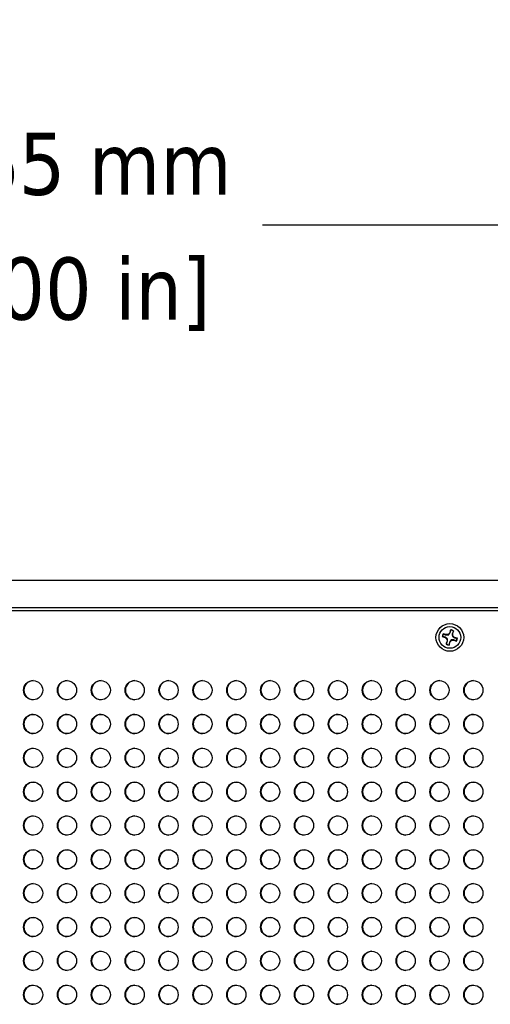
# Model space of a CAD drawing. Header units: millimetres. Extents: x 80 to 2248, y 80 to 1719.
# Tile 6 of 77: x 555 to 665, y 1172 to 1403. Entities that reach past the tile are written whole.
import ezdxf

# ---------------------------------------------------------------- set-up
doc = ezdxf.new("R2010")
doc.units = ezdxf.units.MM
doc.header["$LTSCALE"] = 8.333333
doc.layers.add('Dimension (ANSI)', color=7, linetype='Continuous', lineweight=25)
doc.layers.add('Visible (ANSI)', color=7, linetype='Continuous', lineweight=25)
doc.styles.add('Note Text (ANSI)', font='tahoma.ttf')
doc.dimstyles.new('Default - mm (ANSI)', dxfattribs={"dimscale": 8.333333, "dimtxt": 1.75, "dimasz": 1.5, "dimexe": 2, "dimexo": 1, "dimgap": 0.8, "dimtad": 0, "dimtih": 1, "dimtoh": 1, "dimrnd": 1e-08, "dimzin": 0, "dimdsep": 46, "dimtxsty": 'Note Text (ANSI)', "dimblk": 'Filled-2', "dimcen": 0.09, "dimdle": 10, "dimclrd": 256, "dimclre": 256, "dimclrt": 256, "dimadec": 1, "dimazin": 0, "dimtfac": 1.741714, "dimtofl": 0, "dimtmove": 0, "dimatfit": 3, "dimldrblk": 'Filled-1', "dimfxl": 1, "dimtolj": 1, "dimtzin": 0, "dimlwd": -1, "dimlwe": -1, "dimarcsym": 0})

# ---------------------------------------------------------------- blocks, each defined once
blk = doc.blocks.new('Filled-2')
at = {"color": 0}
for p, q in [((0, 0), (-1, 0.167)), ((-1, 0.167), (-1, -0.167)), ((-1, 0), (0, 0)), ((-1, -0.167), (0, 0))]:
    blk.add_line(p, q, dxfattribs=at)
at = {"color": 0, "flags": 128}
blk.add_lwpolyline([(-1, -0.167), (0, 0), (-1, 0.167), (-1, -0.167)], dxfattribs=at)
at = {"color": 0}
blk.add_solid([(-1, -0.167), (0, 0), (-1, 0.167), (-1, -0.167)], dxfattribs=at)
blk = doc.blocks.new('*D18')
at = {"layer": 'Defpoints', "color": 0, "transparency": 16777216}
for p in [(343.41, 1354.48), (343.41, 1271.15), (765.06, 1271.15)]:
    blk.add_point(p, dxfattribs=at)
at = {"layer": 'Dimension (ANSI)', "transparency": 16777216}
for p, q in [((343.41, 1279.48), (343.41, 1371.15)), ((765.06, 1279.48), (765.06, 1371.15)), ((355.91, 1354.48), (492.82, 1354.48)), ((752.56, 1354.48), (611.95, 1354.48))]:
    blk.add_line(p, q, dxfattribs=at)
at = {"layer": 'Dimension (ANSI)', "transparency": 16777216, "xscale": 12.5, "yscale": 12.5, "zscale": 12.5, "rotation": 180}
blk.add_blockref('Filled-2', (343.41, 1354.48), dxfattribs=at)
at = {"layer": 'Dimension (ANSI)', "transparency": 16777216, "xscale": 12.5, "yscale": 12.5, "zscale": 12.5}
blk.add_blockref('Filled-2', (765.06, 1354.48), dxfattribs=at)
at = {"layer": 'Dimension (ANSI)', "transparency": 16777216, "char_height": 14.5833, "attachment_point": 5, "style": 'Note Text (ANSI)'}
for s, insert in [('\\A1; 421.65 mm', (552.39, 1368.74)), ('\\A1;[16.600 in]', (552.39, 1338.28))]:
    blk.add_mtext(s, dxfattribs=dict(at, insert=insert))
blk = doc.blocks.new('Filled-1')
at = {"color": 0}
for p, q in [((0, 0), (-1, 0.333)), ((-1, 0.333), (-1, -0.333)), ((-1, 0), (0, 0)), ((-1, -0.333), (0, 0))]:
    blk.add_line(p, q, dxfattribs=at)
at = {"color": 0, "flags": 128}
blk.add_lwpolyline([(-1, -0.333), (0, 0), (-1, 0.333), (-1, -0.333)], dxfattribs=at)
at = {"color": 0}
blk.add_solid([(-1, -0.333), (0, 0), (-1, 0.333), (-1, -0.333)], dxfattribs=at)

msp = doc.modelspace()

# ---------------------------------------------------------------- linework, layer by layer
at = {"layer": 'Visible (ANSI)'}
for p, q in [((761.8869, 1271.1495), (346.5869, 1271.1495)), ((346.5869, 1264.7995), (761.8869, 1264.7995)), ((347.3447, 1264.0602), (761.1361, 1264.0602)), ((655.8212, 1258.8789), (655.4752, 1258.47)), ((656.0345, 1259.5454), (655.8212, 1258.8789)), ((655.895, 1258.838), (655.8212, 1258.8789)), ((656.5051, 1258.66), (656.7184, 1259.3266)), ((654.056, 1257.9551), (654.7226, 1257.7418)), ((654.9414, 1258.4256), (654.2749, 1258.639)), ((654.7634, 1257.8155), (654.7226, 1257.7418)), ((654.7226, 1257.7418), (655.1314, 1257.3958)), ((654.9319, 1258.3419), (654.9414, 1258.4256)), ((655.4752, 1258.47), (654.9414, 1258.4256)), ((655.1758, 1256.862), (654.9625, 1256.1954)), ((655.2512, 1257.4575), (655.1314, 1257.3958)), ((655.1314, 1257.3958), (655.1758, 1256.862)), ((655.2595, 1256.8525), (655.1758, 1256.862)), ((655.5369, 1258.3503), (655.4752, 1258.47)), ((655.6463, 1255.9766), (655.8596, 1256.6432)), ((655.7859, 1256.684), (655.8596, 1256.6432)), ((655.8596, 1256.6432), (656.2057, 1257.052)), ((656.144, 1257.1718), (656.2057, 1257.052)), ((656.2057, 1257.052), (656.7395, 1257.0964)), ((656.4213, 1258.6696), (656.5051, 1258.66)), ((656.4297, 1258.0646), (656.5495, 1258.1263)), ((656.5495, 1258.1263), (656.5051, 1258.66)), ((656.9583, 1257.7802), (656.5495, 1258.1263)), ((656.749, 1257.1801), (656.7395, 1257.0964)), ((656.7395, 1257.0964), (657.406, 1256.8831)), ((656.9174, 1257.7065), (656.9583, 1257.7802)), ((657.6248, 1257.5669), (656.9583, 1257.7802))]:
    msp.add_line(p, q, dxfattribs=at)
for centre, radius in [((655.8404, 1257.761), 3.2512), ((655.8404, 1257.761), 2.54), ((558.1647, 1245.3912), 2.2479), ((566.1022, 1245.3912), 2.2479), ((574.0397, 1245.3912), 2.2479), ((581.9772, 1245.3912), 2.2479), ((589.9147, 1245.3912), 2.2479), ((597.8522, 1245.3912), 2.2479), ((605.7897, 1245.3912), 2.2479), ((613.7272, 1245.3912), 2.2479), ((621.6647, 1245.3912), 2.2479), ((629.6022, 1245.3912), 2.2479), ((637.5397, 1245.3912), 2.2479), ((645.4772, 1245.3912), 2.2479), ((653.4147, 1245.3912), 2.2479), ((661.3522, 1245.3912), 2.2479), ((558.1647, 1237.4537), 2.2479), ((566.1022, 1237.4537), 2.2479), ((574.0397, 1237.4537), 2.2479), ((581.9772, 1237.4537), 2.2479), ((589.9147, 1237.4537), 2.2479), ((597.8522, 1237.4537), 2.2479), ((605.7897, 1237.4537), 2.2479), ((613.7272, 1237.4537), 2.2479), ((621.6647, 1237.4537), 2.2479), ((629.6022, 1237.4537), 2.2479), ((637.5397, 1237.4537), 2.2479), ((645.4772, 1237.4537), 2.2479), ((653.4147, 1237.4537), 2.2479), ((661.3522, 1237.4537), 2.2479), ((558.1647, 1229.5162), 2.2479), ((566.1022, 1229.5162), 2.2479), ((574.0397, 1229.5162), 2.2479), ((581.9772, 1229.5162), 2.2479), ((589.9147, 1229.5162), 2.2479), ((597.8522, 1229.5162), 2.2479), ((605.7897, 1229.5162), 2.2479), ((613.7272, 1229.5162), 2.2479), ((621.6647, 1229.5162), 2.2479), ((629.6022, 1229.5162), 2.2479), ((637.5397, 1229.5162), 2.2479), ((645.4772, 1229.5162), 2.2479), ((653.4147, 1229.5162), 2.2479), ((661.3522, 1229.5162), 2.2479), ((558.1647, 1221.5787), 2.2479), ((566.1022, 1221.5787), 2.2479), ((574.0397, 1221.5787), 2.2479), ((581.9772, 1221.5787), 2.2479), ((589.9147, 1221.5787), 2.2479), ((597.8522, 1221.5787), 2.2479), ((605.7897, 1221.5787), 2.2479), ((613.7272, 1221.5787), 2.2479), ((621.6647, 1221.5787), 2.2479), ((629.6022, 1221.5787), 2.2479), ((637.5397, 1221.5787), 2.2479), ((645.4772, 1221.5787), 2.2479), ((653.4147, 1221.5787), 2.2479), ((661.3522, 1221.5787), 2.2479), ((558.1647, 1213.6412), 2.2479), ((566.1022, 1213.6412), 2.2479), ((574.0397, 1213.6412), 2.2479), ((581.9772, 1213.6412), 2.2479), ((589.9147, 1213.6412), 2.2479), ((597.8522, 1213.6412), 2.2479), ((605.7897, 1213.6412), 2.2479), ((613.7272, 1213.6412), 2.2479), ((621.6647, 1213.6412), 2.2479), ((629.6022, 1213.6412), 2.2479), ((637.5397, 1213.6412), 2.2479), ((645.4772, 1213.6412), 2.2479), ((653.4147, 1213.6412), 2.2479), ((661.3522, 1213.6412), 2.2479), ((558.1647, 1205.7037), 2.2479), ((566.1022, 1205.7037), 2.2479), ((574.0397, 1205.7037), 2.2479), ((581.9772, 1205.7037), 2.2479), ((589.9147, 1205.7037), 2.2479), ((597.8522, 1205.7037), 2.2479), ((605.7897, 1205.7037), 2.2479), ((613.7272, 1205.7037), 2.2479), ((621.6647, 1205.7037), 2.2479), ((629.6022, 1205.7037), 2.2479), ((637.5397, 1205.7037), 2.2479), ((645.4772, 1205.7037), 2.2479), ((653.4147, 1205.7037), 2.2479), ((661.3522, 1205.7037), 2.2479), ((558.1647, 1197.7662), 2.2479), ((566.1022, 1197.7662), 2.2479), ((574.0397, 1197.7662), 2.2479), ((581.9772, 1197.7662), 2.2479), ((589.9147, 1197.7662), 2.2479), ((597.8522, 1197.7662), 2.2479), ((605.7897, 1197.7662), 2.2479), ((613.7272, 1197.7662), 2.2479), ((621.6647, 1197.7662), 2.2479), ((629.6022, 1197.7662), 2.2479), ((637.5397, 1197.7662), 2.2479), ((645.4772, 1197.7662), 2.2479), ((653.4147, 1197.7662), 2.2479), ((661.3522, 1197.7662), 2.2479), ((558.1647, 1189.8287), 2.2479), ((566.1022, 1189.8287), 2.2479), ((574.0397, 1189.8287), 2.2479), ((581.9772, 1189.8287), 2.2479), ((589.9147, 1189.8287), 2.2479), ((597.8522, 1189.8287), 2.2479), ((605.7897, 1189.8287), 2.2479), ((613.7272, 1189.8287), 2.2479), ((621.6647, 1189.8287), 2.2479), ((629.6022, 1189.8287), 2.2479), ((637.5397, 1189.8287), 2.2479), ((645.4772, 1189.8287), 2.2479), ((653.4147, 1189.8287), 2.2479), ((661.3522, 1189.8287), 2.2479), ((558.1647, 1181.8912), 2.2479), ((566.1022, 1181.8912), 2.2479), ((574.0397, 1181.8912), 2.2479), ((581.9772, 1181.8912), 2.2479), ((589.9147, 1181.8912), 2.2479), ((597.8522, 1181.8912), 2.2479), ((605.7897, 1181.8912), 2.2479), ((613.7272, 1181.8912), 2.2479), ((621.6647, 1181.8912), 2.2479), ((629.6022, 1181.8912), 2.2479), ((637.5397, 1181.8912), 2.2479), ((645.4772, 1181.8912), 2.2479), ((653.4147, 1181.8912), 2.2479), ((661.3522, 1181.8912), 2.2479), ((558.1647, 1173.9537), 2.2479), ((566.1022, 1173.9537), 2.2479), ((574.0397, 1173.9537), 2.2479), ((581.9772, 1173.9537), 2.2479), ((589.9147, 1173.9537), 2.2479), ((597.8522, 1173.9537), 2.2479), ((605.7897, 1173.9537), 2.2479), ((613.7272, 1173.9537), 2.2479), ((621.6647, 1173.9537), 2.2479), ((629.6022, 1173.9537), 2.2479), ((637.5397, 1173.9537), 2.2479), ((645.4772, 1173.9537), 2.2479), ((653.4147, 1173.9537), 2.2479), ((661.3522, 1173.9537), 2.2479)]:
    msp.add_circle(centre, radius, dxfattribs=at)
for centre, radius, start, end in [((655.8404, 1257.761), 1.7949, 60.717426, 83.791344), ((655.8404, 1257.761), 1.7483, 60.914769, 83.594), ((655.8404, 1257.761), 1.7949, 150.717426, 173.791344), ((655.8404, 1257.761), 1.7483, 150.914769, 173.594), ((655.8404, 1257.761), 1.7483, 330.914769, 353.594), ((655.8404, 1257.761), 1.7949, 330.717426, 353.791344), ((655.8404, 1257.761), 1.7949, 240.717426, 263.791344), ((655.8404, 1257.761), 1.7483, 240.914769, 263.594), ((558.2501, 1245.3912), 2.2479, 91.088428, 268.911572), ((566.1876, 1245.3912), 2.2479, 91.088428, 268.911572), ((574.1251, 1245.3912), 2.2479, 91.088428, 268.911572), ((582.0626, 1245.3912), 2.2479, 91.088428, 268.911572), ((590.0001, 1245.3912), 2.2479, 91.088428, 268.911572), ((597.9376, 1245.3912), 2.2479, 91.088428, 268.911572), ((605.8751, 1245.3912), 2.2479, 91.088428, 268.911572), ((613.8126, 1245.3912), 2.2479, 91.088428, 268.911572), ((621.7501, 1245.3912), 2.2479, 91.088428, 268.911572), ((629.6876, 1245.3912), 2.2479, 91.088428, 268.911572), ((637.6251, 1245.3912), 2.2479, 91.088428, 268.911572), ((645.5626, 1245.3912), 2.2479, 91.088428, 268.911572), ((653.5001, 1245.3912), 2.2479, 91.088428, 268.911572), ((661.4376, 1245.3912), 2.2479, 91.088428, 268.911572), ((558.2501, 1237.4537), 2.2479, 91.088428, 268.911572), ((566.1876, 1237.4537), 2.2479, 91.088428, 268.911572), ((574.1251, 1237.4537), 2.2479, 91.088428, 268.911572), ((582.0626, 1237.4537), 2.2479, 91.088428, 268.911572), ((590.0001, 1237.4537), 2.2479, 91.088428, 268.911572), ((597.9376, 1237.4537), 2.2479, 91.088428, 268.911572), ((605.8751, 1237.4537), 2.2479, 91.088428, 268.911572), ((613.8126, 1237.4537), 2.2479, 91.088428, 268.911572), ((621.7501, 1237.4537), 2.2479, 91.088428, 268.911572), ((629.6876, 1237.4537), 2.2479, 91.088428, 268.911572), ((637.6251, 1237.4537), 2.2479, 91.088428, 268.911572), ((645.5626, 1237.4537), 2.2479, 91.088428, 268.911572), ((653.5001, 1237.4537), 2.2479, 91.088428, 268.911572), ((661.4376, 1237.4537), 2.2479, 91.088428, 268.911572), ((558.2501, 1229.5162), 2.2479, 91.088428, 268.911572), ((566.1876, 1229.5162), 2.2479, 91.088428, 268.911572), ((574.1251, 1229.5162), 2.2479, 91.088428, 268.911572), ((582.0626, 1229.5162), 2.2479, 91.088428, 268.911572), ((590.0001, 1229.5162), 2.2479, 91.088428, 268.911572), ((597.9376, 1229.5162), 2.2479, 91.088428, 268.911572), ((605.8751, 1229.5162), 2.2479, 91.088428, 268.911572), ((613.8126, 1229.5162), 2.2479, 91.088428, 268.911572), ((621.7501, 1229.5162), 2.2479, 91.088428, 268.911572), ((629.6876, 1229.5162), 2.2479, 91.088428, 268.911572), ((637.6251, 1229.5162), 2.2479, 91.088428, 268.911572), ((645.5626, 1229.5162), 2.2479, 91.088428, 268.911572), ((653.5001, 1229.5162), 2.2479, 91.088428, 268.911572), ((661.4376, 1229.5162), 2.2479, 91.088428, 268.911572), ((558.2501, 1221.5787), 2.2479, 91.088428, 268.911572), ((566.1876, 1221.5787), 2.2479, 91.088428, 268.911572), ((574.1251, 1221.5787), 2.2479, 91.088428, 268.911572), ((582.0626, 1221.5787), 2.2479, 91.088428, 268.911572), ((590.0001, 1221.5787), 2.2479, 91.088428, 268.911572), ((597.9376, 1221.5787), 2.2479, 91.088428, 268.911572), ((605.8751, 1221.5787), 2.2479, 91.088428, 268.911572), ((613.8126, 1221.5787), 2.2479, 91.088428, 268.911572), ((621.7501, 1221.5787), 2.2479, 91.088428, 268.911572), ((629.6876, 1221.5787), 2.2479, 91.088428, 268.911572), ((637.6251, 1221.5787), 2.2479, 91.088428, 268.911572), ((645.5626, 1221.5787), 2.2479, 91.088428, 268.911572), ((653.5001, 1221.5787), 2.2479, 91.088428, 268.911572), ((661.4376, 1221.5787), 2.2479, 91.088428, 268.911572), ((558.2501, 1213.6412), 2.2479, 91.088428, 268.911572), ((566.1876, 1213.6412), 2.2479, 91.088428, 268.911572), ((574.1251, 1213.6412), 2.2479, 91.088428, 268.911572), ((582.0626, 1213.6412), 2.2479, 91.088428, 268.911572), ((590.0001, 1213.6412), 2.2479, 91.088428, 268.911572), ((597.9376, 1213.6412), 2.2479, 91.088428, 268.911572), ((605.8751, 1213.6412), 2.2479, 91.088428, 268.911572), ((613.8126, 1213.6412), 2.2479, 91.088428, 268.911572), ((621.7501, 1213.6412), 2.2479, 91.088428, 268.911572), ((629.6876, 1213.6412), 2.2479, 91.088428, 268.911572), ((637.6251, 1213.6412), 2.2479, 91.088428, 268.911572), ((645.5626, 1213.6412), 2.2479, 91.088428, 268.911572), ((653.5001, 1213.6412), 2.2479, 91.088428, 268.911572), ((661.4376, 1213.6412), 2.2479, 91.088428, 268.911572), ((558.2501, 1205.7037), 2.2479, 91.088428, 268.911572), ((566.1876, 1205.7037), 2.2479, 91.088428, 268.911572), ((574.1251, 1205.7037), 2.2479, 91.088428, 268.911572), ((582.0626, 1205.7037), 2.2479, 91.088428, 268.911572), ((590.0001, 1205.7037), 2.2479, 91.088428, 268.911572), ((597.9376, 1205.7037), 2.2479, 91.088428, 268.911572), ((605.8751, 1205.7037), 2.2479, 91.088428, 268.911572), ((613.8126, 1205.7037), 2.2479, 91.088428, 268.911572), ((621.7501, 1205.7037), 2.2479, 91.088428, 268.911572), ((629.6876, 1205.7037), 2.2479, 91.088428, 268.911572), ((637.6251, 1205.7037), 2.2479, 91.088428, 268.911572), ((645.5626, 1205.7037), 2.2479, 91.088428, 268.911572), ((653.5001, 1205.7037), 2.2479, 91.088428, 268.911572), ((661.4376, 1205.7037), 2.2479, 91.088428, 268.911572), ((558.2501, 1197.7662), 2.2479, 91.088428, 268.911572), ((566.1876, 1197.7662), 2.2479, 91.088428, 268.911572), ((574.1251, 1197.7662), 2.2479, 91.088428, 268.911572), ((582.0626, 1197.7662), 2.2479, 91.088428, 268.911572), ((590.0001, 1197.7662), 2.2479, 91.088428, 268.911572), ((597.9376, 1197.7662), 2.2479, 91.088428, 268.911572), ((605.8751, 1197.7662), 2.2479, 91.088428, 268.911572), ((613.8126, 1197.7662), 2.2479, 91.088428, 268.911572), ((621.7501, 1197.7662), 2.2479, 91.088428, 268.911572), ((629.6876, 1197.7662), 2.2479, 91.088428, 268.911572), ((637.6251, 1197.7662), 2.2479, 91.088428, 268.911572), ((645.5626, 1197.7662), 2.2479, 91.088428, 268.911572), ((653.5001, 1197.7662), 2.2479, 91.088428, 268.911572), ((661.4376, 1197.7662), 2.2479, 91.088428, 268.911572), ((558.2501, 1189.8287), 2.2479, 91.088428, 268.911572), ((566.1876, 1189.8287), 2.2479, 91.088428, 268.911572), ((574.1251, 1189.8287), 2.2479, 91.088428, 268.911572), ((582.0626, 1189.8287), 2.2479, 91.088428, 268.911572), ((590.0001, 1189.8287), 2.2479, 91.088428, 268.911572), ((597.9376, 1189.8287), 2.2479, 91.088428, 268.911572), ((605.8751, 1189.8287), 2.2479, 91.088428, 268.911572), ((613.8126, 1189.8287), 2.2479, 91.088428, 268.911572), ((621.7501, 1189.8287), 2.2479, 91.088428, 268.911572), ((629.6876, 1189.8287), 2.2479, 91.088428, 268.911572), ((637.6251, 1189.8287), 2.2479, 91.088428, 268.911572), ((645.5626, 1189.8287), 2.2479, 91.088428, 268.911572), ((653.5001, 1189.8287), 2.2479, 91.088428, 268.911572), ((661.4376, 1189.8287), 2.2479, 91.088428, 268.911572), ((558.2501, 1181.8912), 2.2479, 91.088428, 268.911572), ((566.1876, 1181.8912), 2.2479, 91.088428, 268.911572), ((574.1251, 1181.8912), 2.2479, 91.088428, 268.911572), ((582.0626, 1181.8912), 2.2479, 91.088428, 268.911572), ((590.0001, 1181.8912), 2.2479, 91.088428, 268.911572), ((597.9376, 1181.8912), 2.2479, 91.088428, 268.911572), ((605.8751, 1181.8912), 2.2479, 91.088428, 268.911572), ((613.8126, 1181.8912), 2.2479, 91.088428, 268.911572), ((621.7501, 1181.8912), 2.2479, 91.088428, 268.911572), ((629.6876, 1181.8912), 2.2479, 91.088428, 268.911572), ((637.6251, 1181.8912), 2.2479, 91.088428, 268.911572), ((645.5626, 1181.8912), 2.2479, 91.088428, 268.911572), ((653.5001, 1181.8912), 2.2479, 91.088428, 268.911572), ((661.4376, 1181.8912), 2.2479, 91.088428, 268.911572), ((558.2501, 1173.9537), 2.2479, 91.088428, 268.911572), ((566.1876, 1173.9537), 2.2479, 91.088428, 268.911572), ((574.1251, 1173.9537), 2.2479, 91.088428, 268.911572), ((582.0626, 1173.9537), 2.2479, 91.088428, 268.911572), ((590.0001, 1173.9537), 2.2479, 91.088428, 268.911572), ((597.9376, 1173.9537), 2.2479, 91.088428, 268.911572), ((605.8751, 1173.9537), 2.2479, 91.088428, 268.911572), ((613.8126, 1173.9537), 2.2479, 91.088428, 268.911572), ((621.7501, 1173.9537), 2.2479, 91.088428, 268.911572), ((629.6876, 1173.9537), 2.2479, 91.088428, 268.911572), ((637.6251, 1173.9537), 2.2479, 91.088428, 268.911572), ((645.5626, 1173.9537), 2.2479, 91.088428, 268.911572), ((653.5001, 1173.9537), 2.2479, 91.088428, 268.911572), ((661.4376, 1173.9537), 2.2479, 91.088428, 268.911572)]:
    msp.add_arc(centre, radius, start, end, dxfattribs=at)
for points, weights in [([(655.5369, 1258.3503), (655.6749, 1258.5281), (655.895, 1258.838)], [2.81776863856, 2.60448024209, 2.07391766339]), ([(655.895, 1258.838), (655.9485, 1259.089), (656.0355, 1259.4984)], [2.37346205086, 1.9683578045, 1.53696783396]), ([(656.0355, 1259.4984), (656.035, 1259.5216), (656.0345, 1259.5454)], [1.01218915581, 1.01172679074, 1.01110160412]), ([(656.6903, 1259.2888), (656.5234, 1258.905), (656.4213, 1258.6696)], [1.53696783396, 1.9683578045, 2.37346205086]), ([(656.6903, 1259.2888), (656.7041, 1259.3075), (656.7184, 1259.3266)], [1.01218915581, 1.01172679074, 1.01110160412]), ([(654.1031, 1257.9561), (654.0798, 1257.9556), (654.056, 1257.9551)], [1.01218915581, 1.01172679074, 1.01110160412]), ([(654.7634, 1257.8155), (654.5125, 1257.8691), (654.1031, 1257.9561)], [2.37346205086, 1.9683578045, 1.53696783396]), ([(654.3126, 1258.6109), (654.294, 1258.6247), (654.2749, 1258.639)], [1.01218915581, 1.01172679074, 1.01110160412]), ([(654.3126, 1258.6109), (654.6965, 1258.444), (654.9319, 1258.3419)], [1.53696783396, 1.9683578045, 2.37346205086]), ([(655.2512, 1257.4575), (655.0734, 1257.5955), (654.7634, 1257.8155)], [2.81776863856, 2.60448024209, 2.07391766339]), ([(654.9319, 1258.3419), (655.312, 1258.3411), (655.5369, 1258.3503)], [2.07391766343, 2.6044802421, 2.81776863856]), ([(654.9906, 1256.2332), (655.1574, 1256.6171), (655.2595, 1256.8525)], [1.53696783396, 1.9683578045, 2.37346205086]), ([(655.2595, 1256.8525), (655.2603, 1257.2326), (655.2512, 1257.4575)], [2.07391766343, 2.6044802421, 2.81776863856]), ([(655.7859, 1256.684), (655.7324, 1256.4331), (655.6454, 1256.0237)], [2.37346205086, 1.9683578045, 1.53696783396]), ([(656.144, 1257.1718), (656.006, 1256.994), (655.7859, 1256.684)], [2.81776863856, 2.6044802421, 2.07391766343]), ([(656.749, 1257.1801), (656.3689, 1257.1809), (656.144, 1257.1718)], [2.07391766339, 2.60448024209, 2.81776863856]), ([(656.4213, 1258.6696), (656.4206, 1258.2895), (656.4297, 1258.0646)], [2.07391766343, 2.6044802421, 2.81776863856]), ([(656.4297, 1258.0646), (656.6075, 1257.9266), (656.9174, 1257.7065)], [2.81776863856, 2.60448024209, 2.07391766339]), ([(657.3682, 1256.9112), (656.9844, 1257.078), (656.749, 1257.1801)], [1.53696783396, 1.9683578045, 2.37346205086]), ([(656.9174, 1257.7065), (657.1684, 1257.653), (657.5778, 1257.566)], [2.37346205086, 1.9683578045, 1.53696783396]), ([(657.3682, 1256.9112), (657.3869, 1256.8973), (657.406, 1256.8831)], [1.01218915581, 1.01172679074, 1.01110160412]), ([(657.5778, 1257.566), (657.601, 1257.5664), (657.6248, 1257.5669)], [1.01218915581, 1.01172679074, 1.01110160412]), ([(654.9906, 1256.2332), (654.9767, 1256.2146), (654.9625, 1256.1954)], [1.01218915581, 1.01172679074, 1.01110160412]), ([(655.6454, 1256.0237), (655.6458, 1256.0004), (655.6463, 1255.9766)], [1.01218915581, 1.01172679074, 1.01110160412])]:
    msp.add_rational_spline(points, weights, degree=2, dxfattribs=at)

# ---------------------------------------------------------------- dimensions: what is measured, and where the dimension line sits
at = {"layer": 'Dimension (ANSI)'}
dim = msp.add_linear_dim(base=(343.4119, 1354.4829), p1=(765.0619, 1271.1495), p2=(343.4119, 1271.1495), angle=180, text=' <> mm\\X[16.600 in]', dimstyle='Default - mm (ANSI)', override={"dimgap": 0.8, "dimtih": 0, "dimtoh": 0, "dimdec": 2, "dimpost": '', "dimtol": 0, "dimlim": 0, "dimtp": 0, "dimtm": 0, "dimtdec": 2, "dimatfit": 1}, dxfattribs=at)
dim.commit()
dim.dimension.update_dxf_attribs({"geometry": '*D18', "text_midpoint": (552.3866, 1354.4829), "dimtype": 160})

doc.saveas('drawing.dxf')
